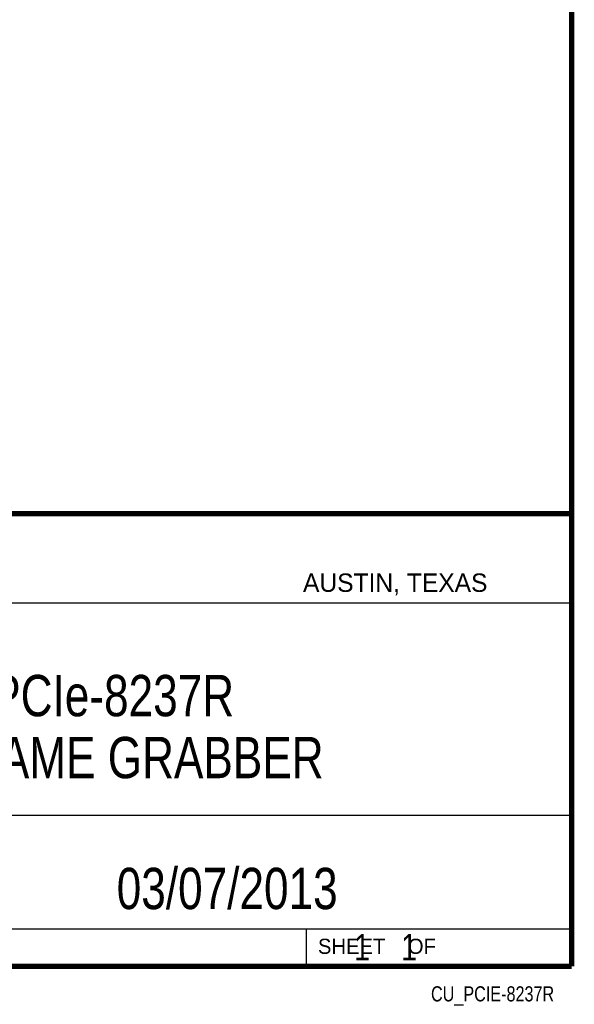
# Model space of a CAD drawing. Header units: inches. Extents: x 0.2 to 16.8, y 0.1 to 10.8.
# Tile 11 of 12: x 14.7 to 16.8, y 0.1 to 3.8. Entities that reach past the tile are written whole.
import ezdxf

# ---------------------------------------------------------------- set-up
doc = ezdxf.new("R2010")
doc.units = ezdxf.units.IN
doc.header["$LTSCALE"] = 0.935
doc.header["$MEASUREMENT"] = 0
doc.layers.get('0').update_dxf_attribs({"linetype": 'CONTINUOUS'})
doc.layers.add('DETAIL', color=7, linetype='CONTINUOUS')
doc.layers.add('NOTE', color=7, linetype='CONTINUOUS')
doc.styles.get("Standard").update_dxf_attribs({"font": 'txt', "width": 0.8})
doc.styles.add('TEXTSTYLE_2', font='txt')

msp = doc.modelspace()

# ---------------------------------------------------------------- linework, layer by layer
at = {"color": 2, "linetype": 'CONTINUOUS'}
for p, q in [((13.0652, 1.9695), (16.745, 1.9695)), ((16.745, 1.9695), (16.745, 0.2605)), ((13.0653, 1.6329), (16.75, 1.6329)), ((13.0652, 0.8295), (16.745, 0.8295)), ((13.0652, 0.4005), (16.745, 0.4005)), ((15.745, 0.4005), (15.745, 0.2605)), ((15.7462, 0.2607), (16.7462, 0.2607)), ((15.7462, 0.2607), (15.7462, 0.2602)), ((16.7462, 0.2607), (16.7462, 0.2602)), ((13.0652, 0.2605), (16.745, 0.2605)), ((15.7462, 0.2602), (16.7462, 0.2602))]:
    msp.add_line(p, q, dxfattribs=at)
at = {"color": 7, "linetype": 'CONTINUOUS', "const_width": 0.02}
for points in [[(16.75, 0.2586), (16.75, 10.7586)], [(11.4718, 1.9702), (16.75, 1.9707)], [(0.25, 0.2586), (16.75, 0.2586)]]:
    msp.add_lwpolyline(points, dxfattribs=at)

# ---------------------------------------------------------------- texts
at = {"color": 2, "linetype": 'CONTINUOUS', "attachment_point": 1, "line_spacing_factor": 0.9, "style": 'TEXTSTYLE_2'}
for s, insert, char_height, width in [('AUSTIN, TEXAS', (15.7327, 1.7441), 0.069617, 0.905021), ('SHEET    OF', (15.7892, 0.3625), 0.057262, 0.629882)]:
    msp.add_mtext(s, dxfattribs=dict(at, insert=insert, char_height=char_height, width=width))
at = {"layer": 'DETAIL', "color": 7, "linetype": 'CONTINUOUS', "insert": (15.8075, 0.3805), "char_height": 0.1, "width": 0.8, "attachment_point": 1, "line_spacing_factor": 0.9}
msp.add_mtext('    1    1', dxfattribs=at)
at = {"layer": 'DETAIL', "color": 2, "linetype": 'CONTINUOUS', "insert": (16.6837, 0.1826), "char_height": 0.057262, "width": 0.595525, "attachment_point": 3, "line_spacing_factor": 0.9}
msp.add_mtext('CU_PCIE-8237R', dxfattribs=at)
at = {"layer": 'NOTE', "color": 7, "linetype": 'CONTINUOUS', "char_height": 0.15625, "attachment_point": 2, "line_spacing_factor": 0.9}
for s, insert, width in [('NI PCIe-8237R\\PPoE FRAME GRABBER', (14.9051, 1.3603), 2.125), ('03/07/2013 ', (15.4455, 0.6307), 1.375)]:
    msp.add_mtext(s, dxfattribs=dict(at, insert=insert, width=width))

doc.saveas('drawing.dxf')
